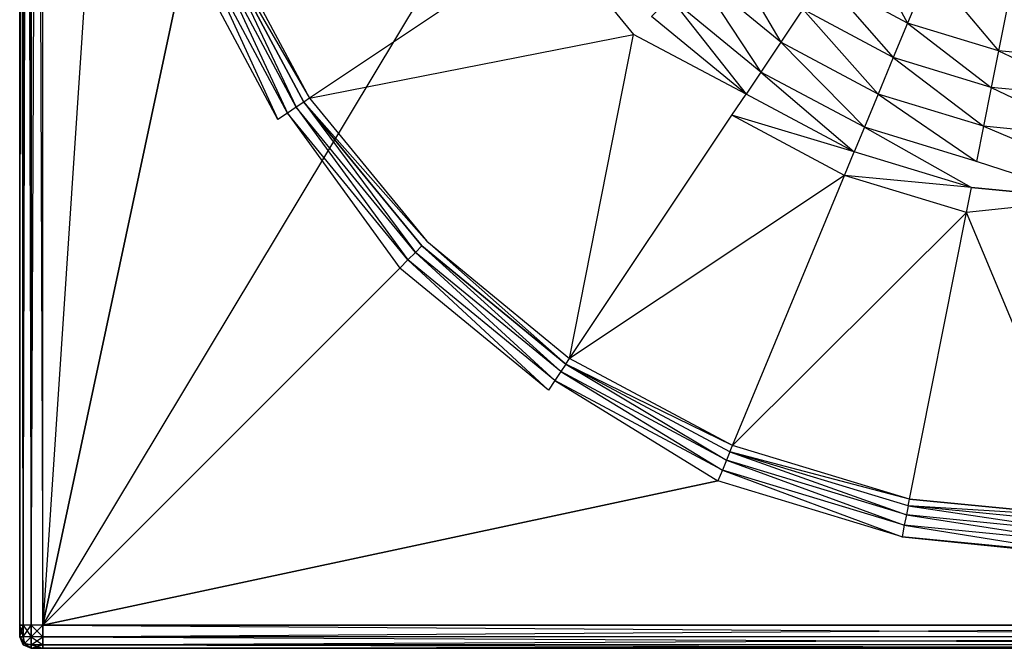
# Model space of a CAD drawing. Extents: x 0 to 0.6, y -0.5 to 0.
# Tile 1 of 7: x 0 to 0.17, y -0.5 to -0.392. Entities that reach past the tile are written whole.
import ezdxf

# ---------------------------------------------------------------- set-up
doc = ezdxf.new("R2010")
doc.units = 0
doc.layers.add('L0_WASHBASIN_N_3057_', color=7, linetype='CONTINUOUS')

msp = doc.modelspace()

# ---------------------------------------------------------------- linework, layer by layer
at = {"layer": 'L0_WASHBASIN_N_3057_', "color": 8}
for points, invisible_edges in [([(0, -0.004, 0.116), (0, -0.496, 0.004), (0, -0.496, 0.116), (0, -0.004, 0.116)], 13), ([(0, -0.496, 0.004), (0, -0.004, 0.116), (0, -0.004, 0.004), (0, -0.496, 0.004)], 10), ([(0.000586, -0.004, 0.119414), (0, -0.496, 0.118), (0.000586, -0.496, 0.119414), (0.000586, -0.004, 0.119414)], 13), ([(0, -0.496, 0.118), (0.000586, -0.004, 0.119414), (0, -0.004, 0.118), (0, -0.496, 0.118)], 10), ([(0, -0.004, 0.004), (0, -0.496, 0.002), (0, -0.496, 0.004), (0, -0.004, 0.004)], 13), ([(0, -0.496, 0.002), (0, -0.004, 0.004), (0, -0.004, 0.002), (0, -0.496, 0.002)], 10), ([(0, -0.004, 0.002), (0.000586, -0.496, 0.000586), (0, -0.496, 0.002), (0, -0.004, 0.002)], 13), ([(0.000586, -0.496, 0.000586), (0, -0.004, 0.002), (0.000586, -0.004, 0.000586), (0.000586, -0.496, 0.000586)], 10), ([(0, -0.004, 0.118), (0, -0.496, 0.116), (0, -0.496, 0.118), (0, -0.004, 0.118)], 13), ([(0, -0.496, 0.116), (0, -0.004, 0.118), (0, -0.004, 0.116), (0, -0.496, 0.116)], 10), ([(0.002, -0.496, 0.12), (0.000586, -0.004, 0.119414), (0.000586, -0.496, 0.119414), (0.002, -0.496, 0.12)], 13), ([(0.000586, -0.004, 0.119414), (0.002, -0.496, 0.12), (0.002, -0.004, 0.12), (0.000586, -0.004, 0.119414)], 10), ([(0.002, -0.004), (0.000586, -0.496, 0.000586), (0.000586, -0.004, 0.000586), (0.002, -0.004)], 13), ([(0.000586, -0.496, 0.000586), (0.002, -0.004), (0.002, -0.496), (0.000586, -0.496, 0.000586)], 10), ([(0.004, -0.496, 0.12), (0.002, -0.004, 0.12), (0.002, -0.496, 0.12), (0.004, -0.496, 0.12)], 13), ([(0.002, -0.004, 0.12), (0.004, -0.496, 0.12), (0.004, -0.004, 0.12), (0.002, -0.004, 0.12)], 10), ([(0.004, -0.004), (0.002, -0.496), (0.002, -0.004), (0.004, -0.004)], 13), ([(0.002, -0.496), (0.004, -0.004), (0.004, -0.496), (0.002, -0.496)], 10), ([(0.004, -0.496, 0.12), (0.015981, -0.315, 0.12), (0.004, -0.004, 0.12), (0.004, -0.496, 0.12)], 13), ([(0.3, -0.004), (0.004, -0.496), (0.004, -0.004), (0.3, -0.004)], 13), ([(0.004, -0.496), (0.3, -0.004), (0.3, -0.496), (0.004, -0.496)], 10), ([(0.015981, -0.315, 0.12), (0.004, -0.496, 0.12), (0.019228, -0.347974, 0.12), (0.015981, -0.315, 0.12)], 10), ([(0.019228, -0.347974, 0.12), (0.004, -0.496, 0.12), (0.028846, -0.379681, 0.12), (0.019228, -0.347974, 0.12)], 13), ([(0.15298, -0.392289, 0.031023), (0.144099, -0.376203, 0.031023), (0.138517, -0.384558, 0.031023), (0.15298, -0.392289, 0.031023)], 13), ([(0.144099, -0.376203, 0.031023), (0.15298, -0.392289, 0.031023), (0.156825, -0.383006, 0.031023), (0.144099, -0.376203, 0.031023)], 10), ([(0.046137, -0.407786, 0.12), (0.032391, -0.378212, 0.119578), (0.030703, -0.378912, 0.12), (0.046137, -0.407786, 0.12)], 13), ([(0.047655, -0.40677, 0.119578), (0.03384, -0.37761, 0.11856), (0.032391, -0.378212, 0.119578), (0.047655, -0.40677, 0.119578)], 13), ([(0.032391, -0.378212, 0.119578), (0.046137, -0.407786, 0.12), (0.047655, -0.40677, 0.119578), (0.032391, -0.378212, 0.119578)], 10), ([(0.03384, -0.37761, 0.11856), (0.049944, -0.405237, 0.116945), (0.034935, -0.377156, 0.116945), (0.03384, -0.37761, 0.11856)], 10), ([(0.03384, -0.37761, 0.11856), (0.047655, -0.40677, 0.119578), (0.048959, -0.405896, 0.11856), (0.03384, -0.37761, 0.11856)], 10), ([(0.049944, -0.405237, 0.116945), (0.03384, -0.37761, 0.11856), (0.048959, -0.405896, 0.11856), (0.049944, -0.405237, 0.116945)], 13), ([(0.091812, -0.377262, 0.049034), (0.034935, -0.377156, 0.116945), (0.049944, -0.405237, 0.116945), (0.091812, -0.377262, 0.049034)], 13), ([(0.049944, -0.405237, 0.116945), (0.10575, -0.394244, 0.049034), (0.091812, -0.377262, 0.049034), (0.049944, -0.405237, 0.116945)], 10), ([(0.108861, -0.391133, 0.043084), (0.091812, -0.377262, 0.049034), (0.10575, -0.394244, 0.049034), (0.108861, -0.391133, 0.043084)], 13), ([(0.028846, -0.379681, 0.12), (0.004, -0.496, 0.12), (0.044466, -0.408902, 0.12), (0.028846, -0.379681, 0.12)], 10), ([(0.044466, -0.408902, 0.12), (0.030703, -0.378912, 0.12), (0.028846, -0.379681, 0.12), (0.044466, -0.408902, 0.12)], 13), ([(0.030703, -0.378912, 0.12), (0.044466, -0.408902, 0.12), (0.046137, -0.407786, 0.12), (0.030703, -0.378912, 0.12)], 10), ([(0.131141, -0.395597, 0.034556), (0.12128, -0.378714, 0.031941), (0.116452, -0.383542, 0.034556), (0.131141, -0.395597, 0.034556)], 13), ([(0.12128, -0.378714, 0.031941), (0.131141, -0.395597, 0.034556), (0.134934, -0.38992, 0.031941), (0.12128, -0.378714, 0.031941)], 10), ([(0.168673, -0.39705, 0.031023), (0.156825, -0.383006, 0.031023), (0.15298, -0.392289, 0.031023), (0.168673, -0.39705, 0.031023)], 13), ([(0.156825, -0.383006, 0.031023), (0.168673, -0.39705, 0.031023), (0.170634, -0.387194, 0.031023), (0.156825, -0.383006, 0.031023)], 10), ([(0.127714, -0.400725, 0.038469), (0.116452, -0.383542, 0.034556), (0.112091, -0.387903, 0.038469), (0.127714, -0.400725, 0.038469)], 13), ([(0.116452, -0.383542, 0.034556), (0.127714, -0.400725, 0.038469), (0.131141, -0.395597, 0.034556), (0.116452, -0.383542, 0.034556)], 10), ([(0.150512, -0.398247, 0.031941), (0.138517, -0.384558, 0.031023), (0.134934, -0.38992, 0.031941), (0.150512, -0.398247, 0.031941)], 13), ([(0.138517, -0.384558, 0.031023), (0.150512, -0.398247, 0.031941), (0.15298, -0.392289, 0.031023), (0.138517, -0.384558, 0.031023)], 10), ([(0.125176, -0.404523, 0.043084), (0.112091, -0.387903, 0.038469), (0.108861, -0.391133, 0.043084), (0.125176, -0.404523, 0.043084)], 13), ([(0.112091, -0.387903, 0.038469), (0.125176, -0.404523, 0.043084), (0.127714, -0.400725, 0.038469), (0.112091, -0.387903, 0.038469)], 10), ([(0.185731, -0.39873, 0.031023), (0.170634, -0.387194, 0.031023), (0.168673, -0.39705, 0.031023), (0.185731, -0.39873, 0.031023)], 13), ([(0.147899, -0.404555, 0.034556), (0.134934, -0.38992, 0.031941), (0.131141, -0.395597, 0.034556), (0.147899, -0.404555, 0.034556)], 13), ([(0.134934, -0.38992, 0.031941), (0.147899, -0.404555, 0.034556), (0.150512, -0.398247, 0.031941), (0.134934, -0.38992, 0.031941)], 10), ([(0.10575, -0.394244, 0.049034), (0.125176, -0.404523, 0.043084), (0.108861, -0.391133, 0.043084), (0.10575, -0.394244, 0.049034)], 13), ([(0.167415, -0.403374, 0.031941), (0.15298, -0.392289, 0.031023), (0.150512, -0.398247, 0.031941), (0.167415, -0.403374, 0.031941)], 13), ([(0.15298, -0.392289, 0.031023), (0.167415, -0.403374, 0.031941), (0.168673, -0.39705, 0.031023), (0.15298, -0.392289, 0.031023)], 10), ([(0.10575, -0.394244, 0.049034), (0.049944, -0.405237, 0.116945), (0.070144, -0.42985, 0.116945), (0.10575, -0.394244, 0.049034)], 13), ([(0.094757, -0.45005, 0.116945), (0.10575, -0.394244, 0.049034), (0.070144, -0.42985, 0.116945), (0.094757, -0.45005, 0.116945)], 10), ([(0.10575, -0.394244, 0.049034), (0.094757, -0.45005, 0.116945), (0.122732, -0.408182, 0.049034), (0.10575, -0.394244, 0.049034)], 13), ([(0.125176, -0.404523, 0.043084), (0.10575, -0.394244, 0.049034), (0.122732, -0.408182, 0.049034), (0.125176, -0.404523, 0.043084)], 10), ([(0.145539, -0.410253, 0.038469), (0.131141, -0.395597, 0.034556), (0.127714, -0.400725, 0.038469), (0.145539, -0.410253, 0.038469)], 13), ([(0.131141, -0.395597, 0.034556), (0.145539, -0.410253, 0.038469), (0.147899, -0.404555, 0.034556), (0.131141, -0.395597, 0.034556)], 10), ([(0.166083, -0.410071, 0.034556), (0.150512, -0.398247, 0.031941), (0.147899, -0.404555, 0.034556), (0.166083, -0.410071, 0.034556)], 13), ([(0.150512, -0.398247, 0.031941), (0.166083, -0.410071, 0.034556), (0.167415, -0.403374, 0.031941), (0.150512, -0.398247, 0.031941)], 10), ([(0.185449, -0.40515, 0.031941), (0.168673, -0.39705, 0.031023), (0.167415, -0.403374, 0.031941), (0.185449, -0.40515, 0.031941)], 13), ([(0.168673, -0.39705, 0.031023), (0.185449, -0.40515, 0.031941), (0.185731, -0.39873, 0.031023), (0.168673, -0.39705, 0.031023)], 10), ([(0.143791, -0.414473, 0.043084), (0.127714, -0.400725, 0.038469), (0.125176, -0.404523, 0.043084), (0.143791, -0.414473, 0.043084)], 13), ([(0.127714, -0.400725, 0.038469), (0.143791, -0.414473, 0.043084), (0.145539, -0.410253, 0.038469), (0.127714, -0.400725, 0.038469)], 10), ([(0.18521, -0.411955, 0.034556), (0.167415, -0.403374, 0.031941), (0.166083, -0.410071, 0.034556), (0.18521, -0.411955, 0.034556)], 13), ([(0.167415, -0.403374, 0.031941), (0.18521, -0.411955, 0.034556), (0.185449, -0.40515, 0.031941), (0.167415, -0.403374, 0.031941)], 10), ([(0.048959, -0.405896, 0.11856), (0.070144, -0.42985, 0.116945), (0.049944, -0.405237, 0.116945), (0.048959, -0.405896, 0.11856)], 10), ([(0.122732, -0.408182, 0.049034), (0.143791, -0.414473, 0.043084), (0.125176, -0.404523, 0.043084), (0.122732, -0.408182, 0.049034)], 13), ([(0.16488, -0.41612, 0.038469), (0.147899, -0.404555, 0.034556), (0.145539, -0.410253, 0.038469), (0.16488, -0.41612, 0.038469)], 13), ([(0.147899, -0.404555, 0.034556), (0.16488, -0.41612, 0.038469), (0.166083, -0.410071, 0.034556), (0.147899, -0.404555, 0.034556)], 10), ([(0.066906, -0.433094, 0.12), (0.047655, -0.40677, 0.119578), (0.046137, -0.407786, 0.12), (0.066906, -0.433094, 0.12)], 13), ([(0.068198, -0.431801, 0.119578), (0.048959, -0.405896, 0.11856), (0.047655, -0.40677, 0.119578), (0.068198, -0.431801, 0.119578)], 13), ([(0.047655, -0.40677, 0.119578), (0.066906, -0.433094, 0.12), (0.068198, -0.431801, 0.119578), (0.047655, -0.40677, 0.119578)], 10), ([(0.048959, -0.405896, 0.11856), (0.068198, -0.431801, 0.119578), (0.069306, -0.430688, 0.11856), (0.048959, -0.405896, 0.11856)], 10), ([(0.070144, -0.42985, 0.116945), (0.048959, -0.405896, 0.11856), (0.069306, -0.430688, 0.11856), (0.070144, -0.42985, 0.116945)], 13), ([(0.065485, -0.434515, 0.12), (0.046137, -0.407786, 0.12), (0.044466, -0.408902, 0.12), (0.065485, -0.434515, 0.12)], 13), ([(0.046137, -0.407786, 0.12), (0.065485, -0.434515, 0.12), (0.066906, -0.433094, 0.12), (0.046137, -0.407786, 0.12)], 10), ([(0.094757, -0.45005, 0.116945), (0.142107, -0.418538, 0.049034), (0.122732, -0.408182, 0.049034), (0.094757, -0.45005, 0.116945)], 13), ([(0.143791, -0.414473, 0.043084), (0.122732, -0.408182, 0.049034), (0.142107, -0.418538, 0.049034), (0.143791, -0.414473, 0.043084)], 10), ([(0.044466, -0.408902, 0.12), (0.004, -0.496, 0.12), (0.065485, -0.434515, 0.12), (0.044466, -0.408902, 0.12)], 13), ([(0.163989, -0.4206, 0.043084), (0.145539, -0.410253, 0.038469), (0.143791, -0.414473, 0.043084), (0.163989, -0.4206, 0.043084)], 13), ([(0.145539, -0.410253, 0.038469), (0.163989, -0.4206, 0.043084), (0.16488, -0.41612, 0.038469), (0.145539, -0.410253, 0.038469)], 10), ([(0.18505, -0.418106, 0.038469), (0.166083, -0.410071, 0.034556), (0.16488, -0.41612, 0.038469), (0.18505, -0.418106, 0.038469)], 13), ([(0.166083, -0.410071, 0.034556), (0.18505, -0.418106, 0.038469), (0.18521, -0.411955, 0.034556), (0.166083, -0.410071, 0.034556)], 10), ([(0.142107, -0.418538, 0.049034), (0.163989, -0.4206, 0.043084), (0.143791, -0.414473, 0.043084), (0.142107, -0.418538, 0.049034)], 13), ([(0.184994, -0.422669, 0.043084), (0.16488, -0.41612, 0.038469), (0.163989, -0.4206, 0.043084), (0.184994, -0.422669, 0.043084)], 10), ([(0.16488, -0.41612, 0.038469), (0.184994, -0.422669, 0.043084), (0.18505, -0.418106, 0.038469), (0.16488, -0.41612, 0.038469)], 13), ([(0.142107, -0.418538, 0.049034), (0.094757, -0.45005, 0.116945), (0.122838, -0.465059, 0.116945), (0.142107, -0.418538, 0.049034)], 10), ([(0.122838, -0.465059, 0.116945), (0.163131, -0.424915, 0.049034), (0.142107, -0.418538, 0.049034), (0.122838, -0.465059, 0.116945)], 13), ([(0.163989, -0.4206, 0.043084), (0.142107, -0.418538, 0.049034), (0.163131, -0.424915, 0.049034), (0.163989, -0.4206, 0.043084)], 10), ([(0.163131, -0.424915, 0.049034), (0.184994, -0.422669, 0.043084), (0.163989, -0.4206, 0.043084), (0.163131, -0.424915, 0.049034)], 13), ([(0.184994, -0.422669, 0.043084), (0.163131, -0.424915, 0.049034), (0.184943, -0.42707, 0.049029), (0.184994, -0.422669, 0.043084)], 10), ([(0.163131, -0.424915, 0.049034), (0.122838, -0.465059, 0.116945), (0.153307, -0.474302, 0.116945), (0.163131, -0.424915, 0.049034)], 10), ([(0.185052, -0.477421, 0.116951), (0.163131, -0.424915, 0.049034), (0.153307, -0.474302, 0.116945), (0.185052, -0.477421, 0.116951)], 10), ([(0.163131, -0.424915, 0.049034), (0.185052, -0.477421, 0.116951), (0.184943, -0.42707, 0.049029), (0.163131, -0.424915, 0.049034)], 13), ([(0.093229, -0.452343, 0.119578), (0.069306, -0.430688, 0.11856), (0.068198, -0.431801, 0.119578), (0.093229, -0.452343, 0.119578)], 13), ([(0.094098, -0.451035, 0.11856), (0.070144, -0.42985, 0.116945), (0.069306, -0.430688, 0.11856), (0.094098, -0.451035, 0.11856)], 10), ([(0.069306, -0.430688, 0.11856), (0.093229, -0.452343, 0.119578), (0.094098, -0.451035, 0.11856), (0.069306, -0.430688, 0.11856)], 10), ([(0.070144, -0.42985, 0.116945), (0.094098, -0.451035, 0.11856), (0.094757, -0.45005, 0.116945), (0.070144, -0.42985, 0.116945)], 13), ([(0.092214, -0.453863, 0.12), (0.068198, -0.431801, 0.119578), (0.066906, -0.433094, 0.12), (0.092214, -0.453863, 0.12)], 13), ([(0.068198, -0.431801, 0.119578), (0.092214, -0.453863, 0.12), (0.093229, -0.452343, 0.119578), (0.068198, -0.431801, 0.119578)], 10), ([(0.091098, -0.455534, 0.12), (0.066906, -0.433094, 0.12), (0.065485, -0.434515, 0.12), (0.091098, -0.455534, 0.12)], 13), ([(0.066906, -0.433094, 0.12), (0.091098, -0.455534, 0.12), (0.092214, -0.453863, 0.12), (0.066906, -0.433094, 0.12)], 10), ([(0.065485, -0.434515, 0.12), (0.004, -0.496, 0.12), (0.091098, -0.455534, 0.12), (0.065485, -0.434515, 0.12)], 10), ([(0.121786, -0.467607, 0.119578), (0.094098, -0.451035, 0.11856), (0.093229, -0.452343, 0.119578), (0.121786, -0.467607, 0.119578)], 13), ([(0.094098, -0.451035, 0.11856), (0.122838, -0.465059, 0.116945), (0.094757, -0.45005, 0.116945), (0.094098, -0.451035, 0.11856)], 13), ([(0.094098, -0.451035, 0.11856), (0.121786, -0.467607, 0.119578), (0.122384, -0.466154, 0.11856), (0.094098, -0.451035, 0.11856)], 10), ([(0.122838, -0.465059, 0.116945), (0.094098, -0.451035, 0.11856), (0.122384, -0.466154, 0.11856), (0.122838, -0.465059, 0.116945)], 10), ([(0.121088, -0.469297, 0.12), (0.093229, -0.452343, 0.119578), (0.092214, -0.453863, 0.12), (0.121088, -0.469297, 0.12)], 13), ([(0.093229, -0.452343, 0.119578), (0.121088, -0.469297, 0.12), (0.121786, -0.467607, 0.119578), (0.093229, -0.452343, 0.119578)], 10), ([(0.120319, -0.471154, 0.12), (0.092214, -0.453863, 0.12), (0.091098, -0.455534, 0.12), (0.120319, -0.471154, 0.12)], 13), ([(0.092214, -0.453863, 0.12), (0.120319, -0.471154, 0.12), (0.121088, -0.469297, 0.12), (0.092214, -0.453863, 0.12)], 10), ([(0.091098, -0.455534, 0.12), (0.004, -0.496, 0.12), (0.120319, -0.471154, 0.12), (0.091098, -0.455534, 0.12)], 13), ([(0.152773, -0.477007, 0.119578), (0.122384, -0.466154, 0.11856), (0.121786, -0.467607, 0.119578), (0.152773, -0.477007, 0.119578)], 13), ([(0.122384, -0.466154, 0.11856), (0.153307, -0.474302, 0.116945), (0.122838, -0.465059, 0.116945), (0.122384, -0.466154, 0.11856)], 13), ([(0.122384, -0.466154, 0.11856), (0.152773, -0.477007, 0.119578), (0.153076, -0.475464, 0.11856), (0.122384, -0.466154, 0.11856)], 10), ([(0.153307, -0.474302, 0.116945), (0.122384, -0.466154, 0.11856), (0.153076, -0.475464, 0.11856), (0.153307, -0.474302, 0.116945)], 10), ([(0.152418, -0.478801, 0.12), (0.121786, -0.467607, 0.119578), (0.121088, -0.469297, 0.12), (0.152418, -0.478801, 0.12)], 13), ([(0.121786, -0.467607, 0.119578), (0.152418, -0.478801, 0.12), (0.152773, -0.477007, 0.119578), (0.121786, -0.467607, 0.119578)], 10), ([(0.152026, -0.480772, 0.12), (0.121088, -0.469297, 0.12), (0.120319, -0.471154, 0.12), (0.152026, -0.480772, 0.12)], 13), ([(0.121088, -0.469297, 0.12), (0.152026, -0.480772, 0.12), (0.152418, -0.478801, 0.12), (0.121088, -0.469297, 0.12)], 10), ([(0.120319, -0.471154, 0.12), (0.004, -0.496, 0.12), (0.152026, -0.480772, 0.12), (0.120319, -0.471154, 0.12)], 10), ([(0.153076, -0.475464, 0.11856), (0.185052, -0.477421, 0.116951), (0.153307, -0.474302, 0.116945), (0.153076, -0.475464, 0.11856)], 13), ([(0.18497, -0.480178, 0.119578), (0.153076, -0.475464, 0.11856), (0.152773, -0.477007, 0.119578), (0.18497, -0.480178, 0.119578)], 13), ([(0.153076, -0.475464, 0.11856), (0.18497, -0.480178, 0.119578), (0.184994, -0.478608, 0.11856), (0.153076, -0.475464, 0.11856)], 10), ([(0.185052, -0.477421, 0.116951), (0.153076, -0.475464, 0.11856), (0.184994, -0.478608, 0.11856), (0.185052, -0.477421, 0.116951)], 10), ([(0.184902, -0.482, 0.12), (0.152773, -0.477007, 0.119578), (0.152418, -0.478801, 0.12), (0.184902, -0.482, 0.12)], 13), ([(0.152773, -0.477007, 0.119578), (0.184902, -0.482, 0.12), (0.18497, -0.480178, 0.119578), (0.152773, -0.477007, 0.119578)], 10), ([(0.184804, -0.484, 0.12), (0.152418, -0.478801, 0.12), (0.152026, -0.480772, 0.12), (0.184804, -0.484, 0.12)], 13), ([(0.152418, -0.478801, 0.12), (0.184804, -0.484, 0.12), (0.184902, -0.482, 0.12), (0.152418, -0.478801, 0.12)], 10), ([(0.152026, -0.480772, 0.12), (0.004, -0.496, 0.12), (0.3, -0.496, 0.12), (0.152026, -0.480772, 0.12)], 13), ([(0.152026, -0.480772, 0.12), (0.3, -0.496, 0.12), (0.184804, -0.484, 0.12), (0.152026, -0.480772, 0.12)], 10), ([(0, -0.496, 0.116), (0, -0.498, 0.004), (0, -0.498, 0.116), (0, -0.496, 0.116)], 13), ([(0, -0.498, 0.004), (0, -0.496, 0.116), (0, -0.496, 0.004), (0, -0.498, 0.004)], 10), ([(0.000586, -0.496, 0.119414), (0, -0.498, 0.118), (0.000586, -0.498, 0.119414), (0.000586, -0.496, 0.119414)], 13), ([(0, -0.498, 0.118), (0.000586, -0.496, 0.119414), (0, -0.496, 0.118), (0, -0.498, 0.118)], 10), ([(0, -0.496, 0.002), (0.000586, -0.498, 0.000586), (0, -0.498, 0.002), (0, -0.496, 0.002)], 13), ([(0.000586, -0.498, 0.000586), (0, -0.496, 0.002), (0.000586, -0.496, 0.000586), (0.000586, -0.498, 0.000586)], 10), ([(0, -0.496, 0.118), (0, -0.498, 0.116), (0, -0.498, 0.118), (0, -0.496, 0.118)], 13), ([(0, -0.498, 0.116), (0, -0.496, 0.118), (0, -0.496, 0.116), (0, -0.498, 0.116)], 10), ([(0, -0.496, 0.004), (0, -0.498, 0.002), (0, -0.498, 0.004), (0, -0.496, 0.004)], 13), ([(0, -0.498, 0.002), (0, -0.496, 0.004), (0, -0.496, 0.002), (0, -0.498, 0.002)], 10), ([(0.002, -0.498, 0.12), (0.000586, -0.496, 0.119414), (0.000586, -0.498, 0.119414), (0.002, -0.498, 0.12)], 13), ([(0.000586, -0.496, 0.119414), (0.002, -0.498, 0.12), (0.002, -0.496, 0.12), (0.000586, -0.496, 0.119414)], 10), ([(0.002, -0.496), (0.000586, -0.498, 0.000586), (0.000586, -0.496, 0.000586), (0.002, -0.496)], 13), ([(0.000586, -0.498, 0.000586), (0.002, -0.496), (0.002, -0.498), (0.000586, -0.498, 0.000586)], 10), ([(0.004, -0.496), (0.002, -0.498), (0.002, -0.496), (0.004, -0.496)], 13), ([(0.002, -0.498), (0.004, -0.496), (0.004, -0.498), (0.002, -0.498)], 10), ([(0.004, -0.498, 0.12), (0.002, -0.496, 0.12), (0.002, -0.498, 0.12), (0.004, -0.498, 0.12)], 13), ([(0.002, -0.496, 0.12), (0.004, -0.498, 0.12), (0.004, -0.496, 0.12), (0.002, -0.496, 0.12)], 10), ([(0.3, -0.496), (0.004, -0.498), (0.004, -0.496), (0.3, -0.496)], 13), ([(0.004, -0.498), (0.3, -0.496), (0.3, -0.498), (0.004, -0.498)], 10), ([(0.3, -0.498, 0.12), (0.004, -0.496, 0.12), (0.004, -0.498, 0.12), (0.3, -0.498, 0.12)], 13), ([(0.004, -0.496, 0.12), (0.3, -0.498, 0.12), (0.3, -0.496, 0.12), (0.004, -0.496, 0.12)], 10), ([(0, -0.498, 0.118), (0.000586, -0.499414, 0.118), (0.000845, -0.499155, 0.119155), (0, -0.498, 0.118)], 12), ([(0, -0.498, 0.118), (0.000845, -0.499155, 0.119155), (0.000586, -0.498, 0.119414), (0, -0.498, 0.118)], 12), ([(0.000586, -0.498, 0.000586), (0.000845, -0.499155, 0.000845), (0, -0.498, 0.002), (0.000586, -0.498, 0.000586)], 12), ([(0, -0.498, 0.002), (0.000845, -0.499155, 0.000845), (0.000586, -0.499414, 0.002), (0, -0.498, 0.002)], 12), ([(0, -0.498, 0.116), (0.000586, -0.499414, 0.004), (0.000586, -0.499414, 0.116), (0, -0.498, 0.116)], 13), ([(0.000586, -0.499414, 0.004), (0, -0.498, 0.116), (0, -0.498, 0.004), (0.000586, -0.499414, 0.004)], 10), ([(0, -0.498, 0.118), (0.000586, -0.499414, 0.116), (0.000586, -0.499414, 0.118), (0, -0.498, 0.118)], 13), ([(0.000586, -0.499414, 0.116), (0, -0.498, 0.118), (0, -0.498, 0.116), (0.000586, -0.499414, 0.116)], 10), ([(0, -0.498, 0.004), (0.000586, -0.499414, 0.002), (0.000586, -0.499414, 0.004), (0, -0.498, 0.004)], 13), ([(0.000586, -0.499414, 0.002), (0, -0.498, 0.004), (0, -0.498, 0.002), (0.000586, -0.499414, 0.002)], 10), ([(0.002, -0.498, 0.12), (0.000586, -0.498, 0.119414), (0.000845, -0.499155, 0.119155), (0.002, -0.498, 0.12)], 12), ([(0.002, -0.498), (0.000845, -0.499155, 0.000845), (0.000586, -0.498, 0.000586), (0.002, -0.498)], 12), ([(0.002, -0.498, 0.12), (0.000845, -0.499155, 0.119155), (0.002, -0.499414, 0.119414), (0.002, -0.498, 0.12)], 12), ([(0.002, -0.499414, 0.000586), (0.000845, -0.499155, 0.000845), (0.002, -0.498), (0.002, -0.499414, 0.000586)], 12), ([(0.004, -0.499414, 0.119414), (0.002, -0.498, 0.12), (0.002, -0.499414, 0.119414), (0.004, -0.499414, 0.119414)], 13), ([(0.002, -0.498, 0.12), (0.004, -0.499414, 0.119414), (0.004, -0.498, 0.12), (0.002, -0.498, 0.12)], 10), ([(0.004, -0.498), (0.002, -0.499414, 0.000586), (0.002, -0.498), (0.004, -0.498)], 13), ([(0.002, -0.499414, 0.000586), (0.004, -0.498), (0.004, -0.499414, 0.000586), (0.002, -0.499414, 0.000586)], 10), ([(0.3, -0.499414, 0.119414), (0.004, -0.498, 0.12), (0.004, -0.499414, 0.119414), (0.3, -0.499414, 0.119414)], 13), ([(0.004, -0.498, 0.12), (0.3, -0.499414, 0.119414), (0.3, -0.498, 0.12), (0.004, -0.498, 0.12)], 10), ([(0.3, -0.498), (0.004, -0.499414, 0.000586), (0.004, -0.498), (0.3, -0.498)], 13), ([(0.004, -0.499414, 0.000586), (0.3, -0.498), (0.3, -0.499414, 0.000586), (0.004, -0.499414, 0.000586)], 10), ([(0.000845, -0.499155, 0.119155), (0.000586, -0.499414, 0.118), (0.002, -0.5, 0.118), (0.000845, -0.499155, 0.119155)], 12), ([(0.000586, -0.499414, 0.002), (0.000845, -0.499155, 0.000845), (0.002, -0.5, 0.002), (0.000586, -0.499414, 0.002)], 12), ([(0.002, -0.5, 0.116), (0.000586, -0.499414, 0.004), (0.002, -0.5, 0.004), (0.002, -0.5, 0.116)], 13), ([(0.000586, -0.499414, 0.004), (0.002, -0.5, 0.116), (0.000586, -0.499414, 0.116), (0.000586, -0.499414, 0.004)], 10), ([(0.002, -0.5, 0.118), (0.000586, -0.499414, 0.116), (0.002, -0.5, 0.116), (0.002, -0.5, 0.118)], 13), ([(0.000586, -0.499414, 0.116), (0.002, -0.5, 0.118), (0.000586, -0.499414, 0.118), (0.000586, -0.499414, 0.116)], 10), ([(0.002, -0.5, 0.004), (0.000586, -0.499414, 0.002), (0.002, -0.5, 0.002), (0.002, -0.5, 0.004)], 13), ([(0.000586, -0.499414, 0.002), (0.002, -0.5, 0.004), (0.000586, -0.499414, 0.004), (0.000586, -0.499414, 0.002)], 10), ([(0.002, -0.499414, 0.119414), (0.000845, -0.499155, 0.119155), (0.002, -0.5, 0.118), (0.002, -0.499414, 0.119414)], 12), ([(0.002, -0.5, 0.002), (0.000845, -0.499155, 0.000845), (0.002, -0.499414, 0.000586), (0.002, -0.5, 0.002)], 12), ([(0.004, -0.499414, 0.119414), (0.002, -0.5, 0.118), (0.004, -0.5, 0.118), (0.004, -0.499414, 0.119414)], 13), ([(0.002, -0.5, 0.118), (0.004, -0.499414, 0.119414), (0.002, -0.499414, 0.119414), (0.002, -0.5, 0.118)], 10), ([(0.004, -0.5, 0.002), (0.002, -0.499414, 0.000586), (0.004, -0.499414, 0.000586), (0.004, -0.5, 0.002)], 13), ([(0.002, -0.499414, 0.000586), (0.004, -0.5, 0.002), (0.002, -0.5, 0.002), (0.002, -0.499414, 0.000586)], 10), ([(0.004, -0.5, 0.004), (0.002, -0.5, 0.002), (0.004, -0.5, 0.002), (0.004, -0.5, 0.004)], 13), ([(0.002, -0.5, 0.002), (0.004, -0.5, 0.004), (0.002, -0.5, 0.004), (0.002, -0.5, 0.002)], 10), ([(0.004, -0.5, 0.004), (0.002, -0.5, 0.116), (0.002, -0.5, 0.004), (0.004, -0.5, 0.004)], 13), ([(0.002, -0.5, 0.116), (0.004, -0.5, 0.004), (0.004, -0.5, 0.116), (0.002, -0.5, 0.116)], 10), ([(0.004, -0.5, 0.116), (0.002, -0.5, 0.118), (0.002, -0.5, 0.116), (0.004, -0.5, 0.116)], 13), ([(0.002, -0.5, 0.118), (0.004, -0.5, 0.116), (0.004, -0.5, 0.118), (0.002, -0.5, 0.118)], 10), ([(0.3, -0.5, 0.118), (0.004, -0.499414, 0.119414), (0.004, -0.5, 0.118), (0.3, -0.5, 0.118)], 13), ([(0.004, -0.499414, 0.119414), (0.3, -0.5, 0.118), (0.3, -0.499414, 0.119414), (0.004, -0.499414, 0.119414)], 10), ([(0.3, -0.499414, 0.000586), (0.004, -0.5, 0.002), (0.004, -0.499414, 0.000586), (0.3, -0.499414, 0.000586)], 13), ([(0.004, -0.5, 0.002), (0.3, -0.499414, 0.000586), (0.3, -0.5, 0.002), (0.004, -0.5, 0.002)], 10), ([(0.3, -0.5, 0.004), (0.004, -0.5, 0.116), (0.004, -0.5, 0.004), (0.3, -0.5, 0.004)], 13), ([(0.004, -0.5, 0.116), (0.3, -0.5, 0.004), (0.3, -0.5, 0.116), (0.004, -0.5, 0.116)], 10), ([(0.3, -0.5, 0.116), (0.004, -0.5, 0.118), (0.004, -0.5, 0.116), (0.3, -0.5, 0.116)], 13), ([(0.004, -0.5, 0.118), (0.3, -0.5, 0.116), (0.3, -0.5, 0.118), (0.004, -0.5, 0.118)], 10), ([(0.3, -0.5, 0.002), (0.004, -0.5, 0.004), (0.004, -0.5, 0.002), (0.3, -0.5, 0.002)], 13), ([(0.004, -0.5, 0.004), (0.3, -0.5, 0.002), (0.3, -0.5, 0.004), (0.004, -0.5, 0.004)], 10)]:
    msp.add_3dface(points, dxfattribs=dict(at, invisible_edges=invisible_edges))

doc.saveas('drawing.dxf')
